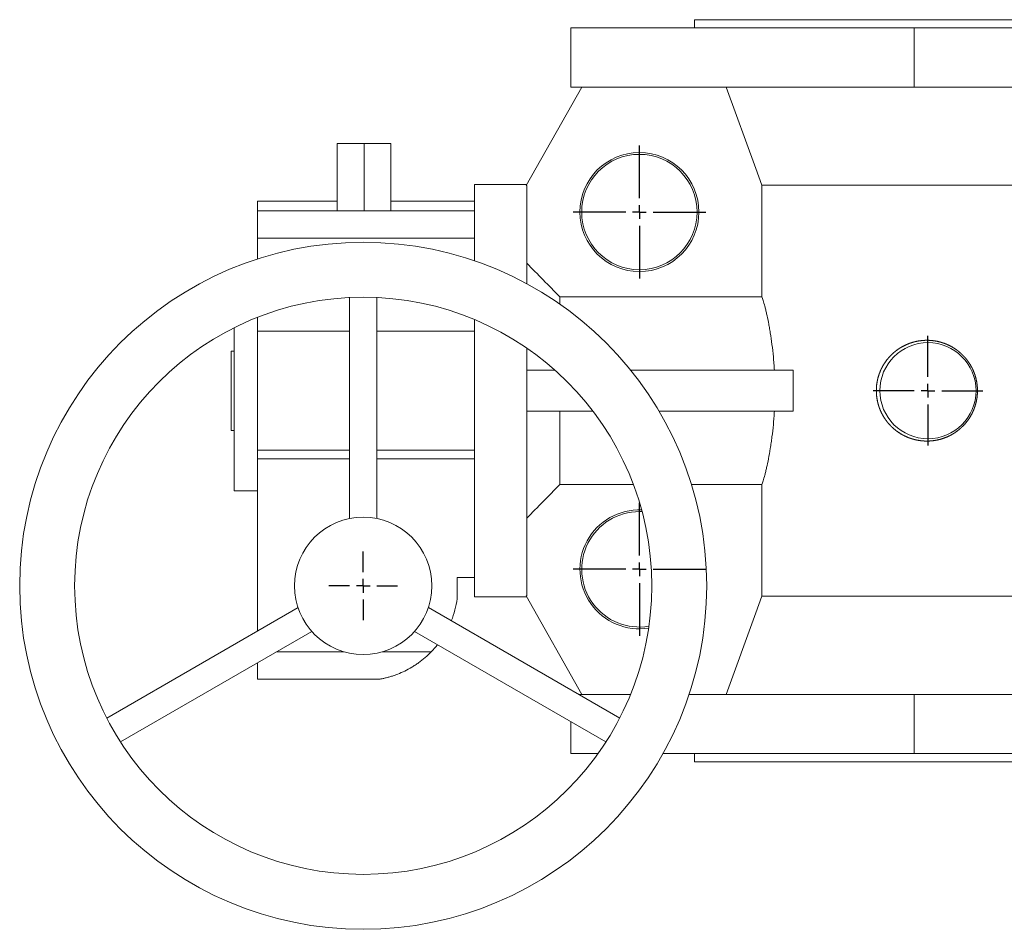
# Model space of a CAD drawing. Header units: millimetres. Extents: x -125 to 991, y -186 to 735.
# Tile 1 of 5: x -125 to 233, y -186 to 145. Entities that reach past the tile are written whole.
import ezdxf

# ---------------------------------------------------------------- set-up
doc = ezdxf.new("R2010")
doc.units = ezdxf.units.MM
doc.layers.add('FORMAT', color=7, linetype='Continuous')

# ---------------------------------------------------------------- blocks, each defined once
blk = doc.blocks.new('SW_CENTERMARKSYMBOL_2')
at = {"layer": 'FORMAT', "color": 0}
for p, q in [((0, 5), (0, 12.5)), ((-5, 0), (-12.5, 0)), ((0, 0), (-2.5, 0)), ((0, 0), (0, 2.5)), ((0, 0), (0, -2.5)), ((0, 0), (2.5, 0)), ((5, 0), (12.5, 0)), ((0, -5), (0, -12.5))]:
    blk.add_line(p, q, dxfattribs=at)
blk = doc.blocks.new('SW_CENTERMARKSYMBOL_3')
at = {"layer": 'FORMAT', "color": 0}
for p, q in [((0, 5), (0, 20)), ((-5, 0), (-20, 0)), ((0, 0), (-2.5, 0)), ((0, 0), (0, 2.5)), ((0, 0), (0, -2.5)), ((0, 0), (2.5, 0)), ((5, 0), (20, 0)), ((0, -5), (0, -20))]:
    blk.add_line(p, q, dxfattribs=at)
blk = doc.blocks.new('SW_CENTERMARKSYMBOL_5')
at = {"layer": 'FORMAT', "color": 0}
for p, q in [((0, 5), (0, 24.16)), ((-5, 0), (-24.16, 0)), ((0, 0), (-2.5, 0)), ((0, 0), (0, 2.5)), ((0, 0), (0, -2.5)), ((0, 0), (2.5, 0)), ((5, 0), (24.16, 0)), ((0, -5), (0, -24.16))]:
    blk.add_line(p, q, dxfattribs=at)
blk = doc.blocks.new('SW_CENTERMARKSYMBOL_6')
at = {"layer": 'FORMAT', "color": 0}
for p, q in [((0, 5), (0, 24.16)), ((-5, 0), (-24.16, 0)), ((0, 0), (-2.5, 0)), ((0, 0), (0, 2.5)), ((0, 0), (0, -2.5)), ((0, 0), (2.5, 0)), ((5, 0), (24.16, 0)), ((0, -5), (0, -24.16))]:
    blk.add_line(p, q, dxfattribs=at)

msp = doc.modelspace()

# ---------------------------------------------------------------- linework, layer by layer
at = {"color": 7, "linetype": 'Continuous', "lineweight": 15}
for p, q in [((120.375, 144.554), (120.375, 141.554)), ((305.375, 144.554), (120.375, 144.554)), ((75.375, 141.554), (75.375, 120.054)), ((200.375, 141.554), (75.375, 141.554)), ((200.375, 120.054), (200.375, 141.554)), ((240.375, 141.554), (200.375, 141.554)), ((79.375, 120.054), (59.163, 84.178)), ((200.375, 120.054), (75.375, 120.054)), ((240.375, 120.054), (200.375, 120.054)), ((-9.575, 75.054), (-9.575, 99.554)), ((-9.575, 99.554), (0.195, 99.554)), ((0.195, 75.054), (0.195, 99.554)), ((0.195, 99.554), (9.965, 99.554)), ((9.965, 75.054), (9.965, 99.554)), ((59.375, 84.554), (40.375, 84.554)), ((40.375, 75.054), (40.375, 84.554)), ((59.163, 84.178), (59.375, 84.178)), ((59.375, 48.484), (59.375, 84.178)), ((465.808, 84.336), (144.942, 84.336)), ((144.942, 84.336), (144.942, 43.741)), ((-9.575, 78.554), (-38.625, 78.554)), ((-38.625, 75.054), (-38.625, 78.554)), ((40.375, 78.554), (9.965, 78.554)), ((-38.625, 75.054), (40.375, 75.054)), ((-38.625, 65.054), (-38.625, 75.054)), ((40.375, 65.054), (40.375, 75.054)), ((-38.625, 57.477), (-38.625, 65.054)), ((40.375, 56.811), (40.375, 65.054)), ((-5.125, 43.435), (-5.125, -36.948)), ((4.875, -36.951), (4.875, 43.435)), ((71.375, 43.741), (71.375, 41.085)), ((71.375, 43.741), (144.942, 43.741)), ((-38.625, 31.25), (-38.625, 36.241)), ((-47.125, -26.946), (-47.125, 32.447)), ((40.375, -27.863), (40.375, 35.429)), ((-38.625, 31.25), (-5.125, 31.25)), ((-38.625, -12.124), (-38.625, 31.25)), ((4.875, 31.25), (40.375, 31.25)), ((-48.125, 23.993), (-47.125, 23.993)), ((-48.125, -4.886), (-48.125, 23.993)), ((59.375, -65.07), (59.375, 25.068)), ((59.375, 17.054), (69.608, 17.054)), ((97.152, 17.054), (156.378, 17.054)), ((156.378, 17.054), (156.378, 2.054)), ((59.375, 2.054), (83.498, 2.054)), ((71.375, 2.054), (71.375, -24.633)), ((107.545, 2.054), (156.378, 2.054)), ((-48.125, -4.886), (-47.125, -4.886)), ((-38.625, -15.266), (-38.625, -12.124)), ((-38.625, -77.901), (-38.625, -15.266)), ((98.21, -24.633), (71.375, -24.633)), ((144.942, -24.633), (119.331, -24.633)), ((144.942, -24.633), (144.942, -65.229)), ((-47.125, -26.946), (-38.625, -26.946)), ((40.375, -58.446), (40.375, -27.863)), ((100.375, -34.446), (101.35, -34.469)), ((34.055, -58.446), (40.375, -58.446)), ((34.055, -66.134), (34.055, -58.446)), ((40.375, -65.446), (40.375, -58.446)), ((40.375, -65.446), (59.375, -65.446)), ((59.375, -65.07), (59.163, -65.07)), ((79.375, -100.946), (59.163, -65.07)), ((465.808, -65.229), (144.942, -65.229)), ((-23.838, -69.364), (-93.455, -109.557)), ((93.204, -109.557), (23.589, -69.364)), ((-88.455, -118.217), (-18.839, -78.024)), ((18.588, -78.024), (88.204, -118.217)), ((-38.625, -95.446), (-38.625, -89.448)), ((5.727, -95.446), (-38.625, -95.446)), ((97.162, -100.946), (78.291, -100.946)), ((200.375, -100.946), (118.47, -100.946)), ((240.375, -100.946), (200.375, -100.946)), ((200.375, -100.946), (200.375, -122.446)), ((75.375, -110.81), (75.375, -122.446)), ((85.338, -122.446), (75.375, -122.446)), ((200.375, -122.446), (108.98, -122.446)), ((120.375, -122.446), (120.375, -125.446)), ((240.375, -122.446), (200.375, -122.446)), ((305.375, -125.446), (120.375, -125.446))]:
    msp.add_line(p, q, dxfattribs=at)
at = {"color": 8, "linetype": 'Continuous', "lineweight": 0}
for p, q in [((-38.625, 65.054), (40.375, 65.054)), ((-38.625, -12.124), (-5.125, -12.124)), ((4.875, -12.124), (40.375, -12.124)), ((-38.625, -15.266), (-5.125, -15.266)), ((4.875, -15.266), (40.375, -15.266)), ((-31.694, -85.446), (-7.125, -85.446)), ((6.875, -85.446), (24.659, -85.446))]:
    msp.add_line(p, q, dxfattribs=at)
at = {"color": 7, "linetype": 'Continuous', "lineweight": 15, "flags": 128}
for points in [[(131.899, 120.054), (142.717, 90.429), (144.942, 84.336)], [(144.942, -65.229), (142.717, -71.321), (131.899, -100.946)]]:
    msp.add_lwpolyline(points, dxfattribs=at)
at = {"color": 7, "linetype": 'Continuous', "lineweight": 15}
for centre, radius in [((100.375, 74.554), 21.656), ((100.375, 74.554), 21), ((-0.125, -61.446), 125), ((-0.125, -61.446), 105), ((205.375, 9.554), 17.5), ((-0.125, -61.446), 25)]:
    msp.add_circle(centre, radius, dxfattribs=at)
for centre, radius, start, end in [((100.375, -55.446), 21.656, 87.89267, 278.9405), ((100.375, -55.446), 21, 90, 279.49493), ((-0.125, -61.446), 34.5, 338.33308, 352.19021), ((-0.125, -61.446), 34.5, 315.92079, 321.66692)]:
    msp.add_arc(centre, radius, start, end, dxfattribs=at)
for points in [[(59.375, 55.951), (63.384, 51.89), (67.387, 47.823), (71.375, 43.741)], [(71.375, -24.633), (67.387, -28.716), (63.384, -32.783), (59.375, -36.844)]]:
    msp.add_open_spline(points, degree=3, dxfattribs=at)
for points, knots in [([(149.471, 17.054), (149.425, 17.866), (149.372, 18.673), (149.252, 20.277), (149.185, 21.076), (148.966, 23.426), (148.797, 24.934), (148.425, 27.834), (148.221, 29.227), (147.896, 31.229), (147.785, 31.88), (147.562, 33.132), (147.449, 33.737), (147.108, 35.485), (146.879, 36.565), (146.541, 38.056), (146.429, 38.532), (146.209, 39.437), (146.101, 39.861), (145.789, 41.054), (145.595, 41.742), (145.329, 42.614), (145.245, 42.878), (145.086, 43.351), (145.011, 43.561), (144.942, 43.741)], [0, 0, 0, 0, 0.0625, 0.0625, 0.125, 0.125, 0.25, 0.25, 0.375, 0.375, 0.4375, 0.4375, 0.5, 0.5, 0.625, 0.625, 0.6875, 0.6875, 0.75, 0.75, 0.875, 0.875, 0.9375, 0.9375, 1, 1, 1, 1]), ([(186.599, 10.378), (186.553, 8.628), (186.677, 7.264), (187.013, 5.599), (187.09, 5.267), (187.26, 4.617), (187.353, 4.298), (187.654, 3.359), (187.884, 2.756), (188.398, 1.59), (188.685, 1.026), (189.295, -0.043), (189.62, -0.55), (190.304, -1.514), (190.664, -1.972), (191.418, -2.844), (191.812, -3.259), (193.037, -4.434), (193.897, -5.116), (195.694, -6.307), (196.631, -6.817), (198.098, -7.457), (198.598, -7.649), (199.605, -7.988), (200.114, -8.135), (201.654, -8.51), (202.7, -8.672), (204.301, -8.778), (204.839, -8.791), (205.927, -8.768), (206.473, -8.732), (208.102, -8.552), (209.182, -8.336), (211.325, -7.699), (212.388, -7.278), (213.701, -6.601), (213.963, -6.458), (214.48, -6.159), (214.735, -6.003), (215.492, -5.514), (215.984, -5.162), (216.941, -4.401), (217.406, -3.992), (218.306, -3.114), (218.743, -2.642), (219.974, -1.16), (220.697, -0.083), (221.615, 1.679), (221.895, 2.292), (222.389, 3.565), (222.6, 4.213), (222.949, 5.529), (223.087, 6.198), (223.237, 7.217), (223.278, 7.56), (223.341, 8.251), (223.363, 8.601), (223.42, 10.345), (223.308, 11.72), (222.909, 13.75), (222.737, 14.424), (222.324, 15.727), (222.084, 16.359), (221.54, 17.586), (221.235, 18.182), (220.563, 19.336), (220.201, 19.886), (219.432, 20.931), (219.024, 21.426), (218.381, 22.131), (218.161, 22.36), (217.711, 22.805), (217.48, 23.021), (216.311, 24.062), (215.324, 24.771), (213.78, 25.674), (213.252, 25.949), (212.187, 26.44), (211.65, 26.657), (210.033, 27.226), (208.944, 27.497), (207.297, 27.755), (206.746, 27.815), (205.655, 27.887), (205.114, 27.898), (203.5, 27.862), (202.438, 27.745), (200.867, 27.432), (200.345, 27.305), (199.322, 27.007), (198.82, 26.837), (197.336, 26.262), (196.381, 25.795), (194.999, 24.962), (194.547, 24.661), (193.659, 24.013), (193.224, 23.663), (191.964, 22.555), (191.181, 21.731), (190.099, 20.345), (189.754, 19.857), (189.099, 18.825), (188.795, 18.288), (188.235, 17.169), (187.979, 16.586), (187.522, 15.369), (187.319, 14.729), (186.987, 13.43), (186.856, 12.768), (186.713, 11.756), (186.675, 11.415), (186.618, 10.727), (186.599, 10.378), (186.553, 8.628)], [-0.0078125, -0.0078125, 0, 0, 0.03125, 0.03125, 0.0390625, 0.0390625, 0.046875, 0.046875, 0.0625, 0.0625, 0.078125, 0.078125, 0.09375, 0.09375, 0.109375, 0.109375, 0.125, 0.125, 0.15625, 0.15625, 0.1875, 0.1875, 0.203125, 0.203125, 0.21875, 0.21875, 0.25, 0.25, 0.265625, 0.265625, 0.28125, 0.28125, 0.3125, 0.3125, 0.34375, 0.34375, 0.3515625, 0.3515625, 0.359375, 0.359375, 0.375, 0.375, 0.390625, 0.390625, 0.40625, 0.40625, 0.4375, 0.4375, 0.453125, 0.453125, 0.46875, 0.46875, 0.484375, 0.484375, 0.4921875, 0.4921875, 0.5, 0.5, 0.53125, 0.53125, 0.546875, 0.546875, 0.5625, 0.5625, 0.578125, 0.578125, 0.59375, 0.59375, 0.609375, 0.609375, 0.6171875, 0.6171875, 0.625, 0.625, 0.65625, 0.65625, 0.671875, 0.671875, 0.6875, 0.6875, 0.71875, 0.71875, 0.734375, 0.734375, 0.75, 0.75, 0.78125, 0.78125, 0.796875, 0.796875, 0.8125, 0.8125, 0.84375, 0.84375, 0.859375, 0.859375, 0.875, 0.875, 0.90625, 0.90625, 0.921875, 0.921875, 0.9375, 0.9375, 0.953125, 0.953125, 0.96875, 0.96875, 0.984375, 0.984375, 0.9921875, 0.9921875, 1, 1, 1.03125, 1.03125]), ([(144.942, -24.633), (145.01, -24.455), (145.084, -24.248), (145.244, -23.773), (145.329, -23.506), (145.597, -22.628), (145.792, -21.938), (146.103, -20.747), (146.21, -20.325), (146.428, -19.427), (146.541, -18.95), (146.881, -17.449), (147.111, -16.365), (147.564, -14.034), (147.788, -12.788), (148.112, -10.794), (148.218, -10.106), (148.421, -8.704), (148.519, -7.991), (148.799, -5.813), (148.966, -4.31), (149.184, -1.979), (149.25, -1.189), (149.371, 0.417), (149.425, 1.235), (149.471, 2.054)], [0, 0, 0, 0, 0.0625, 0.0625, 0.125, 0.125, 0.25, 0.25, 0.3125, 0.3125, 0.375, 0.375, 0.5, 0.5, 0.625, 0.625, 0.6875, 0.6875, 0.75, 0.75, 0.875, 0.875, 0.9375, 0.9375, 1, 1, 1, 1]), ([(24.659, -85.446), (23.93, -86.199), (23.179, -86.906), (21.631, -88.241), (20.835, -88.868), (19.606, -89.752), (19.191, -90.036), (18.361, -90.58), (17.945, -90.84), (16.69, -91.587), (15.847, -92.041), (14.147, -92.87), (13.29, -93.245), (11.998, -93.75), (11.565, -93.909), (10.704, -94.206), (10.275, -94.344), (9.424, -94.602), (9, -94.72), (8.17, -94.937), (7.76, -95.036), (7.175, -95.166), (6.986, -95.206), (6.623, -95.28), (6.45, -95.314), (6.135, -95.374), (5.996, -95.399), (5.789, -95.436), (5.727, -95.446), (5.727, -95.446)], [0, 0, 0, 0, 0.125, 0.125, 0.25, 0.25, 0.3125, 0.3125, 0.375, 0.375, 0.5, 0.5, 0.625, 0.625, 0.6875, 0.6875, 0.75, 0.75, 0.8125, 0.8125, 0.875, 0.875, 0.90625, 0.90625, 0.9375, 0.9375, 0.96875, 0.96875, 1, 1, 1, 1])]:
    msp.add_open_spline(points, degree=3, knots=knots, dxfattribs=at)

# ---------------------------------------------------------------- block references
at = {"layer": 'FORMAT', "color": 7}
for name, p in [('SW_CENTERMARKSYMBOL_5', (100.375, 74.554)), ('SW_CENTERMARKSYMBOL_3', (205.375, 9.554)), ('SW_CENTERMARKSYMBOL_6', (100.375, -55.446)), ('SW_CENTERMARKSYMBOL_2', (-0.125, -61.446))]:
    msp.add_blockref(name, p, dxfattribs=at)

doc.saveas('drawing.dxf')
